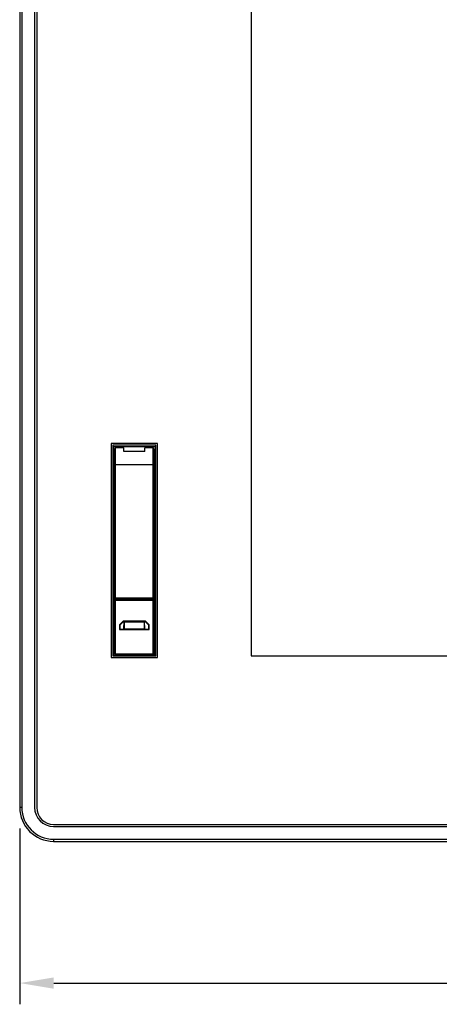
# Model space of a CAD drawing. Header units: millimetres. Extents: x 0 to 1427, y 0 to 1009.
# Tile 10 of 51: x 166 to 265, y 377 to 609. Entities that reach past the tile are written whole.
import ezdxf

# ---------------------------------------------------------------- set-up
doc = ezdxf.new("R2010")
doc.units = ezdxf.units.MM
doc.header["$LTSCALE"] = 65.395
doc.header["$PDMODE"] = 3
doc.header["$PDSIZE"] = 0.01
doc.layers.get('0').update_dxf_attribs({"linetype": 'CONTINUOUS'})
doc.layers.get('Defpoints').update_dxf_attribs({"linetype": 'CONTINUOUS'})
for name, color, linetype in [('FRONT_COVER_PPC19_AL-SHAPE', 7, 'CONTINUOUS'), ('FRONT_SHEET_PPC19-SHAPE', 7, 'CONTINUOUS'), ('FRONT_USB_COVER-SHAPE', 7, 'CONTINUOUS'), ('FRONT_USB_GUIDE_PPC-SHAPE', 7, 'CONTINUOUS'), ('USB_COVER_LOCK-SHAPE', 7, 'CONTINUOUS'), ('USB_COVER_LOCK_GUIDE-SHAPE', 7, 'CONTINUOUS'), ('USB_COVER_SPRING-SHAPE', 7, 'CONTINUOUS')]:
    doc.layers.add(name, color=color, linetype=linetype)
doc.styles.get("Standard").update_dxf_attribs({"font": 'gothic.ttf'})
doc.dimstyles.new('WALL', dxfattribs={"dimtxt": 10, "dimasz": 8, "dimexe": 5, "dimexo": 5, "dimgap": 1.5, "dimtad": 1, "dimtoh": 1, "dimdsep": 46, "dimtxsty": 'STANDARD', "dimcen": 0, "dimadec": 0, "dimazin": 0, "dimtp": 0.001, "dimtm": 0.001, "dimtfac": 1, "dimtofl": 0, "dimtmove": 0, "dimatfit": 3, "dimfxl": 1, "dimtolj": 1, "dimarcsym": 0})

# ---------------------------------------------------------------- blocks, each defined once
blk = doc.blocks.new('*D21')
at = {"color": 0, "lineweight": -2}
for p, q in [((166.21, 418.03), (166.21, 376.64)), ((663.21, 418.03), (663.21, 376.64)), ((174.21, 381.64), (655.21, 381.64))]:
    blk.add_line(p, q, dxfattribs=at)
at = {"color": 0}
for points in [[(174.21, 382.97), (174.21, 380.31), (166.21, 381.64)], [(655.21, 382.97), (655.21, 380.31), (663.21, 381.64)]]:
    blk.add_solid(points, dxfattribs=at)
at = {"layer": 'Defpoints', "color": 0}
for p in [(166.21, 423.03), (663.21, 423.03), (663.21, 381.64)]:
    blk.add_point(p, dxfattribs=at)
at = {"color": 0, "insert": (414.71, 388.39), "char_height": 10, "attachment_point": 5}
blk.add_mtext('\\A1;497', dxfattribs=at)

msp = doc.modelspace()

# ---------------------------------------------------------------- linework, layer by layer
at = {"layer": 'FRONT_COVER_PPC19_AL-SHAPE', "color": 7, "linetype": 'Continuous'}
for p, q in [((166.208, 723.029), (166.208, 423.029)), ((166.708, 723.029), (166.708, 423.029)), ((169.708, 723.029), (169.708, 423.029)), ((188.158, 508.329), (188.158, 458.729)), ((198.258, 508.329), (188.158, 508.329)), ((198.258, 458.729), (198.258, 508.329)), ((188.158, 458.729), (198.258, 458.729)), ((166.708, 423.029), (166.208, 423.029)), ((174.208, 418.529), (655.208, 418.529)), ((174.208, 415.529), (174.208, 415.029)), ((174.208, 415.529), (655.208, 415.529)), ((174.208, 415.029), (655.208, 415.029))]:
    msp.add_line(p, q, dxfattribs=at)
for radius in [8, 7.5, 4.5]:
    msp.add_arc((174.208, 423.029), radius, 180, 270, dxfattribs=at)
at = {"layer": 'FRONT_SHEET_PPC19-SHAPE', "color": 7, "linetype": 'Continuous'}
for p, q in [((170.208, 721.829), (170.208, 423.029)), ((220.708, 687.329), (220.708, 458.729)), ((187.758, 508.729), (187.758, 458.329)), ((198.658, 508.729), (187.758, 508.729)), ((198.658, 458.329), (198.658, 508.729)), ((187.758, 458.329), (198.658, 458.329)), ((220.708, 458.729), (628.708, 458.729)), ((174.208, 419.029), (654.008, 419.029))]:
    msp.add_line(p, q, dxfattribs=at)
msp.add_arc((174.208, 423.029), 4, 180, 270, dxfattribs=at)
at = {"layer": 'FRONT_USB_COVER-SHAPE', "color": 7, "linetype": 'Continuous'}
for p, q in [((188.608, 472.429), (188.608, 507.529)), ((188.808, 472.229), (188.808, 507.729)), ((190.708, 507.729), (188.808, 507.729)), ((190.708, 506.865), (190.708, 507.729)), ((195.708, 506.865), (190.708, 506.865)), ((195.708, 506.865), (195.708, 507.729)), ((197.608, 507.729), (195.708, 507.729)), ((197.608, 472.229), (197.608, 507.729)), ((197.808, 507.529), (197.808, 472.429)), ((197.808, 503.729), (188.608, 503.729)), ((188.608, 472.429), (197.808, 472.429)), ((197.608, 472.229), (188.808, 472.229))]:
    msp.add_line(p, q, dxfattribs=at)
for centre, start, end in [((188.808, 507.529), 90, 180), ((197.608, 507.529), 0, 90), ((188.808, 472.429), 180, 270), ((197.608, 472.429), 270, 0)]:
    msp.add_arc(centre, 0.2, start, end, dxfattribs=at)
at = {"layer": 'FRONT_USB_GUIDE_PPC-SHAPE', "color": 7, "linetype": 'Continuous'}
for p, q in [((188.274, 507.954), (188.274, 493.921)), ((198.142, 507.954), (188.274, 507.954)), ((188.31, 506.955), (188.608, 506.955)), ((188.383, 505.929), (188.355, 505.957)), ((188.355, 505.957), (188.608, 505.957)), ((188.383, 494.029), (188.383, 505.929)), ((188.383, 505.929), (188.608, 505.929)), ((190.708, 506.955), (195.708, 506.955)), ((197.808, 506.955), (198.106, 506.955)), ((197.808, 505.957), (198.061, 505.957)), ((197.808, 505.929), (198.034, 505.929)), ((198.034, 505.929), (198.061, 505.957)), ((198.034, 494.029), (198.034, 505.929)), ((198.142, 507.954), (198.142, 493.921)), ((188.274, 493.921), (188.383, 494.029)), ((188.43, 493.921), (188.274, 493.921)), ((188.383, 494.029), (188.608, 494.029)), ((188.43, 479.037), (188.43, 493.921)), ((188.43, 493.921), (188.458, 493.907)), ((188.458, 493.907), (188.458, 479.051)), ((188.458, 493.907), (188.608, 493.907)), ((197.808, 494.029), (198.034, 494.029)), ((197.808, 493.907), (197.958, 493.907)), ((197.986, 493.921), (197.958, 493.907)), ((197.958, 493.907), (197.958, 479.051)), ((197.986, 493.921), (197.986, 479.037)), ((198.142, 493.921), (197.986, 493.921)), ((198.142, 493.921), (198.034, 494.029)), ((188.274, 479.037), (188.274, 458.721)), ((188.383, 478.929), (188.274, 479.037)), ((188.43, 479.037), (188.274, 479.037)), ((188.383, 458.829), (188.383, 478.929)), ((188.383, 478.929), (188.608, 478.929)), ((188.43, 479.037), (188.458, 479.051)), ((188.458, 479.051), (188.608, 479.051)), ((197.808, 479.051), (197.958, 479.051)), ((197.808, 478.929), (198.034, 478.929)), ((197.986, 479.037), (197.958, 479.051)), ((198.142, 479.037), (197.986, 479.037)), ((198.034, 478.929), (198.142, 479.037)), ((198.034, 458.829), (198.034, 478.929)), ((198.142, 479.037), (198.142, 458.721)), ((188.383, 458.829), (188.283, 458.729)), ((188.383, 458.829), (192.671, 458.829)), ((193.745, 458.829), (198.034, 458.829)), ((198.034, 458.829), (198.134, 458.729))]:
    msp.add_line(p, q, dxfattribs=at)
for centre, major_axis, start_param, end_param in [((188.26, 503.729), (0, 4.3), -0.7223685, -0.1871369), ((188.356, 509.956), (0, 4), -3.8639612, -3.1590459), ((198.06, 509.956), (0, 4), -3.1241394, -2.4192241), ((198.156, 503.729), (0, 4.3), 0.1871369, 0.7223685)]:
    msp.add_ellipse(centre, major_axis=major_axis, ratio=0.0174551, start_param=start_param, end_param=end_param, dxfattribs=at)
at = {"layer": 'USB_COVER_LOCK-SHAPE', "color": 7, "linetype": 'Continuous'}
for p, q in [((190.984, 472.029), (190.988, 472.229)), ((195.429, 472.171), (190.987, 472.171)), ((195.428, 472.229), (195.432, 472.029)), ((190.861, 464.959), (190.895, 466.897)), ((195.526, 466.668), (190.891, 466.668)), ((195.522, 466.897), (195.555, 464.961)), ((195.554, 465.027), (190.862, 465.027))]:
    msp.add_line(p, q, dxfattribs=at)
at = {"layer": 'USB_COVER_LOCK_GUIDE-SHAPE', "color": 7, "linetype": 'Continuous'}
for p, q in [((188.558, 459.229), (188.558, 477.729)), ((197.858, 477.729), (197.858, 459.229)), ((188.558, 474.529), (188.608, 474.529)), ((197.858, 474.529), (197.808, 474.529)), ((188.558, 471.829), (197.858, 471.829)), ((188.758, 459.029), (188.758, 472.029)), ((188.758, 472.029), (197.658, 472.029)), ((189.758, 472.029), (189.758, 472.229)), ((196.658, 472.229), (196.658, 472.029)), ((197.658, 459.029), (197.658, 472.029)), ((190.608, 466.929), (189.708, 466.029)), ((190.644, 466.842), (189.795, 465.993)), ((190.608, 466.929), (190.644, 466.842)), ((195.808, 466.929), (190.608, 466.929)), ((190.794, 466.842), (190.644, 466.842)), ((190.761, 464.961), (190.795, 466.897)), ((195.622, 466.897), (190.795, 466.897)), ((195.655, 464.961), (195.622, 466.897)), ((195.772, 466.842), (195.622, 466.842)), ((195.808, 466.929), (195.772, 466.842)), ((196.621, 465.993), (195.772, 466.842)), ((196.708, 466.029), (195.808, 466.929)), ((189.708, 466.029), (189.708, 464.929)), ((189.708, 466.029), (189.795, 465.993)), ((189.708, 464.929), (189.795, 465.016)), ((189.708, 464.929), (196.708, 464.929)), ((189.795, 465.993), (189.795, 465.016)), ((189.795, 465.016), (190.762, 465.016)), ((195.655, 464.961), (190.761, 464.961)), ((195.654, 465.016), (196.621, 465.016)), ((196.708, 466.029), (196.621, 465.993)), ((196.621, 465.016), (196.621, 465.993)), ((196.708, 464.929), (196.621, 465.016)), ((196.708, 464.929), (196.708, 466.029)), ((188.558, 459.229), (197.858, 459.229)), ((197.658, 459.029), (188.758, 459.029))]:
    msp.add_line(p, q, dxfattribs=at)
for centre, radius, start, end in [((189.558, 477.729), 1, 161.8447, 180), ((196.858, 477.729), 1, 0, 18.1553), ((188.758, 471.829), 0.2, 90, 180), ((197.658, 471.829), 0.2, 0, 90), ((188.758, 459.229), 0.2, 180, 270), ((197.658, 459.229), 0.2, 270, 0)]:
    msp.add_arc(centre, radius, start, end, dxfattribs=at)
at = {"layer": 'USB_COVER_SPRING-SHAPE', "color": 7, "linetype": 'Continuous'}
for p, q in [((193.357, 458.956), (192.899, 458.872)), ((193.565, 458.995), (193.357, 458.956))]:
    msp.add_line(p, q, dxfattribs=at)
for points in [[(192.899, 458.872), (192.783, 458.851), (192.669, 458.829), (192.558, 458.806), (192.452, 458.784), (192.353, 458.763), (192.262, 458.741), (192.213, 458.729)], [(193.208, 458.729), (193.333, 458.752), (193.56, 458.794)], [(193.56, 458.794), (193.668, 458.814), (193.77, 458.834), (193.868, 458.854), (193.961, 458.873), (194.048, 458.892), (194.13, 458.911), (194.207, 458.93), (194.278, 458.948), (194.343, 458.967), (194.402, 458.985), (194.455, 459.003), (194.502, 459.022), (194.519, 459.029)], [(193.742, 459.029), (193.661, 459.013), (193.565, 458.995)]]:
    msp.add_lwpolyline(points, dxfattribs=at)

# ---------------------------------------------------------------- dimensions: what is measured, and where the dimension line sits
dim = msp.add_linear_dim(base=(663.208, 381.642), p1=(166.208, 423.029), p2=(663.208, 423.029), dimstyle='WALL')
dim.commit()
dim.dimension.update_dxf_attribs({"geometry": '*D21', "text_midpoint": (414.708, 381.642), "dimtype": 160})

doc.saveas('drawing.dxf')
